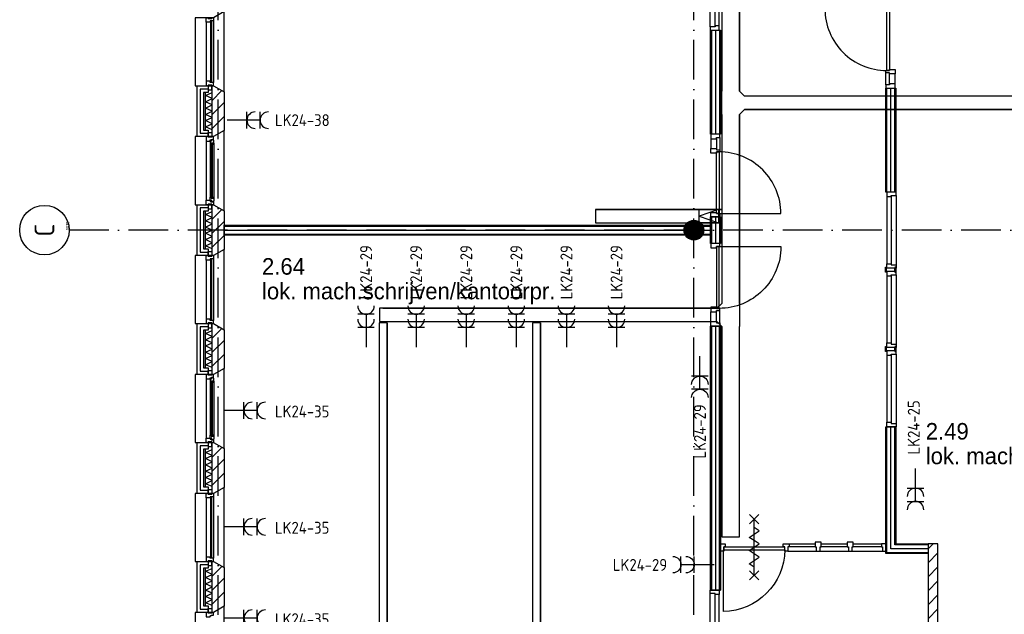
# Model space of a CAD drawing. Header units: millimetres. Extents: x -6587 to 112885, y 244 to 84344.
# Tile 4 of 57: x 14595 to 29496, y 14293 to 23292. Entities that reach past the tile are written whole.
import ezdxf
from ezdxf.enums import TextEntityAlignment as Align

# ---------------------------------------------------------------- set-up
doc = ezdxf.new("R2010")
doc.units = ezdxf.units.MM
doc.header["$LTSCALE"] = 100
doc.linetypes.add('B-SL0', pattern=[100000000.0, 0, -100000000.0])
doc.linetypes.add('DASHDOT', pattern=[9, 6, -1.5, 0, -1.5])
doc.layers.get('0').update_dxf_attribs({"color": 9, "linetype": 'CONTINUOUS'})
for name, color, linetype in [('AL$7----_STRAMIEN', 1, 'DASHDOT'), ('AL21----_BUITENWAND', 4, 'CONTINUOUS'), ('AL21K---_ISOLATIE', 1, 'CONTINUOUS'), ('AL22----_BINNENWAND', 7, 'CONTINUOUS'), ('AL28----_KONSTRUKTIE', 3, 'CONTINUOUS'), ('AL31----_BUITENKOZ', 7, 'CONTINUOUS'), ('AL32----_BINNENKOZ', 7, 'CONTINUOUS'), ('AL32----_DRAAIRICHTING', 1, 'CONTINUOUS'), ('ALL-----_REFLIJNEN', 8, 'CONTINUOUS'), ('ALN-----_BLOCKNAAM', 2, 'CONTINUOUS'), ('ALXA3---_VOLZWART', 14, 'CONTINUOUS'), ('ALXAA---_GEWBETON', 12, 'CONTINUOUS'), ('ALXAB---_PREFABBETON', 1, 'CONTINUOUS'), ('BOUW', 8, 'CONTINUOUS'), ('EB62203-_ATTRIB', 2, 'CONTINUOUS'), ('EL62203-_KRACHT-WCD230', 3, 'CONTINUOUS'), ('KABELGOOT1', 8, 'CONTINUOUS'), ('LIJN025', 10, 'CONTINUOUS')]:
    doc.layers.add(name, color=color, linetype=linetype)
doc.styles.add('1_8', font='iso', dxfattribs={"width": 0.7, "height": 1.8})
doc.styles.add('2_0', font='iso', dxfattribs={"height": 200})
doc.styles.add('BURO-025', font='BUROFONT.shx', dxfattribs={"height": 250})
doc.styles.add('NORATT', font='isocp.shx')
doc.styles.get("Standard").update_dxf_attribs({"font": 'iso.shx'})

# ---------------------------------------------------------------- blocks, each defined once
blk = doc.blocks.new('ES3W2A')
for p, q in [((1.25, 2), (-1.25, 2)), ((0, 2), (0, -3)), ((1.25, 0), (-1.25, 0))]:
    blk.add_line(p, q)
for centre in [(0, 3.25), (0, 1.25)]:
    blk.add_arc(centre, 1.25, 180, 0)
at = {"color": 0, "style": 'NORATT'}
for tag, flags, p in [('VERMOGEN', 9, (-2.5, 5)), ('GELIJK', 9, (5, 5)), ('GROEP', 8, (0, 5)), ('SCHAK', 8, (2.5, 5)), ('KAST', 9, (7, 5)), ('TAL', 8, (2.5, 5))]:
    blk.add_attdef(tag, text='', height=1.8, rotation=90, dxfattribs=dict(at, flags=flags)).set_placement(p, align=Align.MIDDLE_CENTER)
at = {"color": 0, "style": 'NORATT', "flags": 8}
blk.add_attdef('DOEL', text='', height=1.8, rotation=90, dxfattribs=at).set_placement((-2.5, 5), align=Align.MIDDLE_LEFT)
at = {"color": 0, "style": 'NORATT', "flags": 9}
blk.add_attdef('M_CODE', text='', height=1.8, dxfattribs=at).set_placement((0, 0), align=Align.MIDDLE_CENTER)
blk = doc.blocks.new('1010')
at = {"layer": 'AL$7----_STRAMIEN', "color": 7, "linetype": 'Continuous'}
blk.add_circle((0, 750), 750, dxfattribs=at)
at = {"layer": 'AL$7----_STRAMIEN', "color": 3, "linetype": 'Continuous'}
blk.add_attdef('STR-NAAM', text='', height=600, rotation=360, dxfattribs=at).set_placement((0, 750), align=Align.MIDDLE)
at = {"layer": 'ALN-----_BLOCKNAAM', "linetype": 'Continuous'}
blk.add_text('1010', height=100, dxfattribs=at).set_placement((0, 0))
blk = doc.blocks.new('EH100000')
at = {"linetype": 'ByBlock'}
for p, q in [((1, 0.5), (0, 0.5)), ((1, 0.5, 1), (0, 0.5, 1)), ((0, -0.5, 1), (1, -0.5, 1)), ((1, -0.5), (0, -0.5))]:
    blk.add_line(p, q, dxfattribs=at)
at = {"linetype": 'ByBlock', "invisible_edges": 15}
for points in [[(1, -0.5), (0, -0.5), (0, 0.5), (1, 0.5)], [(0, 0.5), (1, 0.5), (1, 0.5, 1), (0, 0.5, 1)], [(0, -0.5, 1), (1, -0.5, 1), (1, -0.5), (0, -0.5)]]:
    blk.add_3dface(points, dxfattribs=at)
at = {"linetype": 'ByBlock', "style": '2_0', "flags": 8}
blk.add_attdef('FUNCTIE', text='', height=0.5, dxfattribs=at).set_placement((0.5, 0), align=Align.MIDDLE)
at = {"linetype": 'ByBlock', "flags": 9}
blk.add_attdef('SCHOT', text='', height=0.5, dxfattribs=at).set_placement((0.5, 0), align=Align.MIDDLE)
blk = doc.blocks.new('EH100005')
blk.add_lwpolyline([(-1, -0.5), (0, -0.5), (0, 0.5), (-1, 0.5)])
at = {"style": '2_0', "flags": 9}
blk.add_attdef('HULPSTUK', text='', height=0.5, dxfattribs=at).set_placement((0, 0), align=Align.MIDDLE)
blk = doc.blocks.new('EH100001')
at = {"linetype": 'ByBlock'}
for p, q in [((1, 0.5, 1), (0, 0.5, 1)), ((0, -0.5, 1), (1, -0.5, 1))]:
    blk.add_line(p, q, dxfattribs=at)
blk.add_lwpolyline([(0, -0.5), (1, 0), (0, 0.5)], dxfattribs=at)
blk.add_lwpolyline([(0, -0.5), (1, 0), (0, 0.5)], dxfattribs=at)
blk.add_lwpolyline([(1, -0.5), (0, -0.5), (0, 0.5), (1, 0.5)], close=True, dxfattribs=at)
at = {"linetype": 'ByBlock', "invisible_edges": 15}
for points in [[(1, -0.5), (0, -0.5), (0, 0.5), (1, 0.5)], [(0, 0.5), (1, 0.5), (1, 0.5, 1), (0, 0.5, 1)], [(0, -0.5, 1), (1, -0.5, 1), (1, -0.5), (0, -0.5)]]:
    blk.add_3dface(points, dxfattribs=at)
at = {"style": '2_0', "flags": 8}
blk.add_attdef('FUNCTIE', text='', height=0.5, dxfattribs=at).set_placement((0.5, 0), align=Align.MIDDLE)
at = {"flags": 9}
blk.add_attdef('SCHOT', text='', height=0.5, dxfattribs=at).set_placement((0.5, 0), align=Align.MIDDLE)
blk = doc.blocks.new('KG3FEF')
at = {"linetype": 'B-SL0'}
for p, q in [((-175, 135), (-175, -135)), ((175, -135), (175, 135)), ((-100, -210), (100, -210))]:
    blk.add_line(p, q, dxfattribs=at)
at = {"linetype": 'ByBlock'}
for points in [[(-175, 135), (0, 135), (0, 135), (175, 135)], [(-100, -210), (-100, -210), (-175, -135), (-175, -135)], [(175, -135), (175, -135), (100, -210), (100, -210)]]:
    blk.add_lwpolyline(points, dxfattribs=at)
at = {"flags": 3}
blk.add_attdef('HULPSTUK', (0, 0), '', height=1, rotation=270, dxfattribs=at)
blk = doc.blocks.new('A$Cb38f1ce1')
at = {"layer": 'ALXAA---_GEWBETON'}
h = blk.add_hatch(dxfattribs=at)
h.set_pattern_fill('GEWPBET', color=8, scale=100, angle=90, style=0)
h.set_pattern_definition([(90, (21547.848, 13579.993), (-20, 6e-15), [])])
edge = h.paths.add_edge_path()
edge.add_arc((21548, 13580), 150, 0, 360)
at = {"layer": 'AL$7----_STRAMIEN', "color": 1}
for p, q in [((14348, 1456), (14348, 70113)), ((31593, 13580), (12094, 13580))]:
    blk.add_line(p, q, dxfattribs=at)
blk.add_lwpolyline([(21548, 1456), (21548, 70088)], dxfattribs=at)
at = {"layer": 'AL21----_BUITENWAND', "color": 8}
for p, q in [((14028, 14995), (14028, 15765)), ((14028, 15765), (14197, 15765)), ((14197, 15665), (14128, 15665)), ((14128, 15665), (14128, 15095)), ((14197, 15765), (14197, 15665)), ((14128, 15095), (14197, 15095)), ((14197, 15095), (14197, 14995)), ((14197, 14995), (14028, 14995)), ((14028, 13195), (14028, 13965)), ((14028, 13965), (14197, 13965)), ((14197, 13865), (14128, 13865)), ((14128, 13865), (14128, 13295)), ((14197, 13965), (14197, 13865)), ((14128, 13295), (14197, 13295)), ((14197, 13295), (14197, 13195)), ((14197, 13195), (14028, 13195)), ((14028, 11395), (14028, 12165)), ((14028, 12165), (14197, 12165)), ((14197, 12165), (14197, 12065)), ((14197, 12065), (14128, 12065)), ((14128, 12065), (14128, 11495)), ((14128, 11495), (14197, 11495)), ((14197, 11495), (14197, 11395)), ((14197, 11395), (14028, 11395)), ((14028, 9595), (14028, 10365)), ((14028, 10365), (14197, 10365)), ((14197, 10365), (14197, 10265)), ((14197, 10265), (14128, 10265)), ((14128, 10265), (14128, 9695)), ((14128, 9695), (14197, 9695)), ((14197, 9695), (14197, 9595)), ((14197, 9595), (14028, 9595)), ((14028, 7795), (14028, 8565)), ((14028, 8565), (14197, 8565)), ((14197, 8565), (14197, 8465)), ((14197, 8465), (14128, 8465)), ((14128, 8465), (14128, 7895)), ((14197, 7795), (14028, 7795)), ((14128, 7895), (14197, 7895)), ((14197, 7895), (14197, 7795))]:
    blk.add_line(p, q, dxfattribs=at)
at = {"layer": 'AL21K---_ISOLATIE', "color": 8, "linetype": 'Continuous'}
for p, q in [((14158, 15095), (14158, 15665)), ((14158, 15617), (14258, 15661)), ((14258, 15095), (14258, 15665)), ((14258, 15570), (14158, 15617)), ((14158, 15522), (14258, 15570)), ((14258, 15475), (14158, 15522)), ((14158, 15427), (14258, 15475)), ((14258, 15380), (14158, 15427)), ((14158, 15332), (14258, 15380)), ((14258, 15285), (14158, 15332)), ((14158, 15237), (14258, 15285)), ((14258, 15190), (14158, 15237)), ((14158, 15142), (14258, 15190)), ((14258, 15099), (14158, 15142)), ((14158, 13295), (14158, 13865)), ((14158, 13817), (14258, 13861)), ((14258, 13295), (14258, 13865)), ((14258, 13770), (14158, 13817)), ((14158, 13722), (14258, 13770)), ((14258, 13675), (14158, 13722)), ((14158, 13627), (14258, 13675)), ((14258, 13580), (14158, 13627)), ((14158, 13532), (14258, 13580)), ((14258, 13485), (14158, 13532)), ((14158, 13437), (14258, 13485)), ((14258, 13390), (14158, 13437)), ((14158, 13342), (14258, 13390)), ((14258, 13299), (14158, 13342)), ((14158, 11495), (14158, 12065)), ((14158, 12017), (14258, 12061)), ((14258, 11970), (14158, 12017)), ((14158, 11922), (14258, 11970)), ((14258, 11875), (14158, 11922)), ((14258, 11495), (14258, 12065)), ((14158, 11827), (14258, 11875)), ((14258, 11780), (14158, 11827)), ((14158, 11732), (14258, 11780)), ((14258, 11685), (14158, 11732)), ((14158, 11637), (14258, 11685)), ((14258, 11590), (14158, 11637)), ((14158, 11542), (14258, 11590)), ((14258, 11499), (14158, 11542)), ((14158, 9695), (14158, 10265)), ((14158, 10217), (14258, 10261)), ((14258, 10170), (14158, 10217)), ((14158, 10122), (14258, 10170)), ((14258, 9695), (14258, 10265)), ((14258, 10075), (14158, 10122)), ((14158, 10027), (14258, 10075)), ((14258, 9980), (14158, 10027)), ((14158, 9932), (14258, 9980)), ((14258, 9885), (14158, 9932)), ((14158, 9837), (14258, 9885)), ((14258, 9790), (14158, 9837)), ((14158, 9742), (14258, 9790)), ((14258, 9699), (14158, 9742)), ((14158, 7895), (14158, 8465)), ((14158, 8417), (14258, 8461)), ((14258, 8370), (14158, 8417)), ((14158, 8322), (14258, 8370)), ((14258, 7895), (14258, 8465)), ((14258, 8275), (14158, 8322)), ((14158, 8227), (14258, 8275)), ((14258, 8180), (14158, 8227)), ((14158, 8132), (14258, 8180)), ((14258, 8085), (14158, 8132)), ((14158, 8037), (14258, 8085)), ((14258, 7990), (14158, 8037)), ((14158, 7942), (14258, 7990)), ((14258, 7899), (14158, 7942))]:
    blk.add_line(p, q, dxfattribs=at)
at = {"layer": 'AL22----_BINNENWAND', "color": 8}
for p, q in [((21798, 15031), (21798, 16605)), ((21798, 16605), (21948, 16605)), ((21948, 16605), (21948, 15031)), ((24451, 14155), (24451, 15729)), ((24451, 15729), (24601, 15729)), ((24601, 15729), (24601, 14155)), ((21948, 15031), (21798, 15031)), ((24601, 14155), (24451, 14155)), ((21798, 13380), (21798, 13780)), ((21798, 13780), (21948, 13780)), ((21948, 13780), (21948, 13380)), ((14438, 13655), (21798, 13655)), ((14438, 13505), (14438, 13655)), ((21798, 13655), (21798, 13505)), ((21798, 13505), (14438, 13505)), ((21948, 13380), (21798, 13380)), ((21798, 8132), (21798, 12129)), ((21798, 12129), (21948, 12129)), ((21798, 12129), (21798, 8132)), ((21948, 12129), (21798, 12129)), ((21948, 12129), (21948, 8132)), ((21948, 8132), (21948, 12129)), ((24451, 8684), (24451, 10605)), ((24451, 10605), (24601, 10605)), ((24601, 10605), (24601, 8834)), ((22388, 9136), (22528, 9276)), ((22528, 9136), (22388, 9276)), ((22458, 8356), (22458, 9206)), ((22383, 8931), (22533, 9031)), ((22533, 9031), (22458, 9081)), ((22458, 8881), (22383, 8931)), ((22383, 8731), (22533, 8831)), ((22533, 8831), (22458, 8881)), ((22898, 8834), (22988, 8834)), ((22898, 8787), (22898, 8834)), ((22988, 8834), (23383, 8834)), ((22988, 8834), (22988, 8787)), ((23473, 8834), (23868, 8834)), ((23958, 8834), (24384, 8834)), ((25091, 8819), (24586, 8819)), ((24601, 8834), (25091, 8834)), ((25091, 8834), (25091, 8684)), ((25091, 8758), (25166, 8834)), ((25241, 8834), (25091, 8834)), ((22923, 8781), (21993, 8781)), ((21993, 8781), (21993, 8740)), ((21993, 8740), (22923, 8740)), ((22458, 8681), (22383, 8731)), ((22533, 8631), (22458, 8681)), ((22925, 8787), (22898, 8787)), ((22923, 8740), (22923, 8781)), ((22925, 8720), (22925, 8787)), ((22971, 8720), (22925, 8720)), ((22988, 8787), (22971, 8787)), ((22971, 8787), (22971, 8720)), ((22971, 8720), (23400, 8720)), ((23383, 8787), (22988, 8787)), ((23456, 8720), (23885, 8720)), ((23868, 8787), (23473, 8787)), ((23941, 8720), (24401, 8720)), ((24384, 8787), (23958, 8787)), ((25091, 8684), (24451, 8684)), ((25091, 8699), (24466, 8699)), ((25091, 8759), (24526, 8759)), ((25091, 8546), (25241, 8696)), ((22383, 8531), (22533, 8631)), ((22458, 8481), (22383, 8531)), ((22388, 8286), (22528, 8426)), ((22528, 8286), (22388, 8426)), ((25091, 8334), (25241, 8484)), ((25091, 8122), (25241, 8272)), ((21791, 8132), (21930, 8132)), ((21791, 8082), (21791, 8132)), ((21867, 8082), (21791, 8082)), ((21948, 8132), (21798, 8132)), ((21798, 8132), (21948, 8132)), ((21867, 8065), (21867, 8082)), ((21930, 8065), (21867, 8065)), ((21930, 8132), (21930, 8065)), ((25091, 7910), (25241, 8060)), ((25091, 7698), (25241, 7848))]:
    blk.add_line(p, q, dxfattribs=at)
at = {"layer": 'AL22----_BINNENWAND', "color": 8, "linetype": 'Continuous'}
for p, q in [((21813, 16605), (21813, 15031)), ((21813, 16605), (21813, 15032)), ((21933, 16605), (21933, 15031)), ((21933, 16605), (21933, 15032)), ((24466, 14155), (24466, 15729)), ((24586, 14155), (24586, 15729)), ((21813, 13780), (21813, 13380)), ((21933, 13780), (21933, 13380)), ((14438, 13640), (21798, 13640)), ((14438, 13520), (21798, 13520)), ((21813, 8132), (21813, 12129)), ((21813, 12129), (21813, 8132)), ((21933, 8132), (21933, 12129)), ((21933, 12129), (21933, 8132)), ((24466, 8699), (24466, 10605)), ((24586, 8819), (24586, 10605))]:
    blk.add_line(p, q, dxfattribs=at)
at = {"layer": 'AL22----_BINNENWAND', "color": 8}
for points in [[(21951, 8834), (22018, 8834), (22018, 8787), (22001, 8787), (22001, 8720), (21951, 8720)], [(23473, 8859), (23383, 8859), (23383, 8787), (23400, 8787), (23400, 8720), (23456, 8720), (23456, 8787), (23473, 8787)], [(23958, 8859), (23868, 8859), (23868, 8787), (23885, 8787), (23885, 8720), (23941, 8720), (23941, 8787), (23958, 8787)], [(24451, 8834), (24384, 8834), (24384, 8787), (24401, 8787), (24401, 8720), (24451, 8720)]]:
    blk.add_lwpolyline(points, close=True, dxfattribs=at)
blk.add_lwpolyline([(22923, 8740, -0.408724), (21993, 7810), (21993, 8740)], format="xyb", dxfattribs=at)
at = {"layer": 'AL28----_KONSTRUKTIE', "color": 8}
for p, q in [((14258, 15765), (14278, 15765)), ((14258, 14995), (14258, 15765)), ((14278, 15765), (14438, 15673)), ((14438, 15673), (14438, 15087)), ((14438, 15087), (14278, 14995)), ((14278, 14995), (14258, 14995)), ((14258, 13965), (14278, 13965)), ((14258, 13195), (14258, 13965)), ((14278, 13965), (14438, 13873)), ((14438, 13873), (14438, 13287)), ((14438, 13287), (14278, 13195)), ((14278, 13195), (14258, 13195)), ((14258, 12165), (14278, 12165)), ((14258, 11395), (14258, 12165)), ((14278, 12165), (14438, 12073)), ((14438, 12073), (14438, 11487)), ((14438, 11487), (14278, 11395)), ((14278, 11395), (14258, 11395)), ((14258, 10365), (14278, 10365)), ((14258, 9595), (14258, 10365)), ((14278, 10365), (14438, 10273)), ((14438, 10273), (14438, 9687)), ((14438, 9687), (14278, 9595)), ((14278, 9595), (14258, 9595)), ((25091, 8834), (25091, 2870)), ((25241, 2870), (25241, 8834)), ((14258, 8565), (14278, 8565)), ((14258, 7795), (14258, 8565)), ((14278, 8565), (14438, 8473)), ((14438, 8473), (14438, 7887)), ((14278, 7795), (14258, 7795)), ((14438, 7887), (14278, 7795))]:
    blk.add_line(p, q, dxfattribs=at)
blk.add_circle((21548, 13580), 150, dxfattribs=at)
at = {"layer": 'AL31----_BUITENKOZ', "color": 8}
for points in [[(14278, 15765), (14438, 15673), (14438, 16887), (14278, 16795), (13998, 16795), (13998, 15765)], [(14253, 15775), (14197, 15775), (14197, 15704), (14253, 15704)], [(14278, 13965), (14438, 13873), (14438, 15087), (14278, 14995), (13998, 14995), (13998, 13965)], [(14253, 14985), (14197, 14985), (14197, 15056), (14253, 15056)], [(14278, 14995), (14253, 14995), (14253, 14985), (14197, 14985), (14197, 14995), (14164, 14995), (14164, 14928), (14227, 14928), (14227, 14945), (14242, 14945), (14242, 14951), (14278, 14951)], [(14281, 14938), (14276, 14941), (14276, 14948), (14247, 14948), (14247, 14925), (14242, 14925), (14242, 14933), (14227, 14933), (14227, 14928), (14227, 14881), (14240, 14879), (14240, 14896), (14281, 14896)], [(14278, 14896), (14265, 14896), (14265, 14879), (14278, 14879)], [(14278, 13965), (14253, 13965), (14253, 13975), (14197, 13975), (14197, 13965), (14164, 13965), (14164, 14032), (14227, 14032), (14227, 14015), (14242, 14015), (14242, 14009), (14278, 14009)], [(14281, 14022), (14276, 14019), (14276, 14012), (14247, 14012), (14247, 14035), (14242, 14035), (14242, 14027), (14227, 14027), (14227, 14032), (14227, 14079), (14240, 14081), (14240, 14064), (14281, 14064)], [(14278, 14064), (14265, 14064), (14265, 14081), (14278, 14081)], [(14253, 13975), (14197, 13975), (14197, 13904), (14253, 13904)], [(14278, 12165), (14438, 12073), (14438, 13287), (14278, 13195), (13998, 13195), (13998, 12165)], [(14253, 13185), (14197, 13185), (14197, 13256), (14253, 13256)], [(14253, 12175), (14197, 12175), (14197, 12104), (14253, 12104)], [(14278, 10365), (14438, 10273), (14438, 11487), (14278, 11395), (13998, 11395), (13998, 10365)], [(14278, 11395), (14253, 11395), (14253, 11385), (14197, 11385), (14197, 11395), (14164, 11395), (14164, 11328), (14227, 11328), (14227, 11345), (14242, 11345), (14242, 11351), (14278, 11351)], [(14253, 11385), (14197, 11385), (14197, 11456), (14253, 11456)], [(14281, 11338), (14276, 11341), (14276, 11348), (14247, 11348), (14247, 11325), (14242, 11325), (14242, 11333), (14227, 11333), (14227, 11328), (14227, 11281), (14240, 11279), (14240, 11296), (14281, 11296)], [(14278, 11296), (14265, 11296), (14265, 11279), (14278, 11279)], [(14278, 10365), (14253, 10365), (14253, 10375), (14197, 10375), (14197, 10365), (14164, 10365), (14164, 10432), (14227, 10432), (14227, 10415), (14242, 10415), (14242, 10409), (14278, 10409)], [(14281, 10422), (14276, 10419), (14276, 10412), (14247, 10412), (14247, 10435), (14242, 10435), (14242, 10427), (14227, 10427), (14227, 10432), (14227, 10479), (14240, 10481), (14240, 10464), (14281, 10464)], [(14278, 10464), (14265, 10464), (14265, 10481), (14278, 10481)], [(14253, 10375), (14197, 10375), (14197, 10304), (14253, 10304)], [(14278, 8565), (14438, 8473), (14438, 9687), (14278, 9595), (13998, 9595), (13998, 8565)], [(14253, 9585), (14197, 9585), (14197, 9656), (14253, 9656)], [(14253, 8575), (14197, 8575), (14197, 8504), (14253, 8504)], [(14278, 6765), (14438, 6673), (14438, 7887), (14278, 7795), (13998, 7795), (13998, 6765)], [(14278, 7795), (14253, 7795), (14253, 7785), (14197, 7785), (14197, 7795), (14164, 7795), (14164, 7728), (14227, 7728), (14227, 7745), (14242, 7745), (14242, 7751), (14278, 7751)], [(14253, 7785), (14197, 7785), (14197, 7856), (14253, 7856)]]:
    blk.add_lwpolyline(points, close=True, dxfattribs=at)
at = {"layer": 'AL31----_BUITENKOZ', "color": 8, "linetype": 'Continuous'}
for points in [[(14278, 16745), (14278, 16745), (14227, 16745), (14227, 16728), (14164, 16728), (14164, 16728), (14164, 16728), (14164, 16728), (14164, 16728), (14164, 16795), (14197, 16795), (14197, 16785), (14253, 16785), (14253, 16795), (14253, 16795), (14278, 16795)], [(14252, 16740), (14231, 16740), (14231, 15820), (14252, 15820)], [(14278, 15815), (14278, 15815), (14227, 15815), (14227, 15832), (14164, 15832), (14164, 15832), (14164, 15832), (14164, 15832), (14164, 15832), (14164, 15765), (14197, 15765), (14197, 15775), (14253, 15775), (14253, 15765), (14253, 15765), (14278, 15765)], [(14263, 14894), (14242, 14894), (14242, 14066), (14263, 14066)], [(14278, 13145), (14278, 13145), (14227, 13145), (14227, 13128), (14164, 13128), (14164, 13128), (14164, 13128), (14164, 13128), (14164, 13128), (14164, 13195), (14197, 13195), (14197, 13185), (14253, 13185), (14253, 13195), (14253, 13195), (14278, 13195)], [(14252, 13140), (14231, 13140), (14231, 12220), (14252, 12220)], [(14278, 12215), (14278, 12215), (14227, 12215), (14227, 12232), (14164, 12232), (14164, 12232), (14164, 12232), (14164, 12232), (14164, 12232), (14164, 12165), (14197, 12165), (14197, 12175), (14253, 12175), (14253, 12165), (14253, 12165), (14278, 12165)], [(14263, 11294), (14242, 11294), (14242, 10466), (14263, 10466)], [(14278, 9545), (14278, 9545), (14227, 9545), (14227, 9528), (14164, 9528), (14164, 9528), (14164, 9528), (14164, 9528), (14164, 9528), (14164, 9595), (14197, 9595), (14197, 9585), (14253, 9585), (14253, 9595), (14253, 9595), (14278, 9595)], [(14252, 9540), (14231, 9540), (14231, 8620), (14252, 8620)], [(14278, 8615), (14278, 8615), (14227, 8615), (14227, 8632), (14164, 8632), (14164, 8632), (14164, 8632), (14164, 8632), (14164, 8632), (14164, 8565), (14197, 8565), (14197, 8575), (14253, 8575), (14253, 8565), (14253, 8565), (14278, 8565)]]:
    blk.add_lwpolyline(points, close=True, dxfattribs=at)
at = {"layer": 'AL31----_BUITENKOZ', "color": 8}
for points in [[(14164, 16728), (14164, 15832)], [(14278, 16745), (14278, 15815)], [(14164, 14928), (14164, 14032)], [(14227, 14881), (14227, 14079)], [(14281, 14896), (14281, 14064)], [(14164, 13128), (14164, 12232)], [(14278, 13145), (14278, 12215)], [(14164, 11328), (14164, 10432)], [(14227, 11281), (14227, 10479)], [(14281, 11296), (14281, 10464)], [(14278, 9545), (14278, 8615)], [(14164, 9528), (14164, 8632)]]:
    blk.add_lwpolyline(points, dxfattribs=at)
at = {"layer": 'AL32----_BINNENKOZ', "color": 8}
for p, q in [((21803, 16013), (21803, 15946)), ((24446, 13005), (24446, 13018)), ((24446, 13018), (24464, 13018)), ((24446, 12942), (24446, 13005)), ((24464, 12955), (24464, 13005)), ((24464, 13005), (24469, 13005)), ((24589, 13005), (24583, 13005)), ((24607, 13018), (24589, 13018)), ((24589, 12955), (24589, 13005)), ((24607, 13005), (24607, 13018)), ((24607, 12942), (24607, 13005)), ((24464, 12942), (24446, 12942)), ((24464, 12955), (24464, 12942)), ((24469, 12955), (24464, 12955)), ((24583, 12955), (24589, 12955)), ((24589, 12955), (24589, 12942)), ((24589, 12942), (24607, 12942)), ((24446, 11805), (24446, 11818)), ((24446, 11818), (24464, 11818)), ((24446, 11742), (24446, 11805)), ((24464, 11755), (24464, 11805)), ((24464, 11805), (24469, 11805)), ((24589, 11805), (24583, 11805)), ((24607, 11818), (24589, 11818)), ((24589, 11755), (24589, 11805)), ((24607, 11805), (24607, 11818)), ((24607, 11742), (24607, 11805)), ((24464, 11742), (24446, 11742)), ((24464, 11755), (24464, 11742)), ((24469, 11755), (24464, 11755)), ((24583, 11755), (24589, 11755)), ((24589, 11755), (24589, 11742)), ((24589, 11742), (24607, 11742)), ((21791, 7032), (21791, 8082)), ((21867, 7049), (21867, 8065)), ((21930, 7049), (21930, 8065))]:
    blk.add_line(p, q, dxfattribs=at)
for points in [[(21791, 16655), (21791, 17705)], [(21867, 16672), (21867, 17688)], [(21930, 16672), (21930, 17688)], [(21791, 16605), (21930, 16605), (21930, 16672), (21867, 16672), (21867, 16655), (21791, 16655), (21791, 16605)], [(24454, 15963), (24454, 15996), (24505, 15996), (24505, 16013), (24593, 16013), (24593, 15946), (24505, 15946), (24505, 15963), (24454, 15963), (24454, 15996)], [(24454, 15779), (24454, 15963)], [(24505, 15796), (24505, 15946)], [(24593, 15796), (24593, 15946)], [(21802, 14964), (21802, 14814)], [(21890, 14964), (21890, 14814)], [(21941, 14981), (21941, 14797)], [(21941, 14797), (21941, 14764), (21890, 14764), (21890, 14747), (21802, 14747), (21802, 14814), (21890, 14814), (21890, 14797), (21941, 14797), (21941, 14764)], [(24608, 14155), (24469, 14155), (24469, 14088), (24532, 14088), (24532, 14105), (24608, 14105), (24608, 14155)], [(24469, 14088), (24469, 13072)], [(24532, 14088), (24532, 13072)], [(24608, 14105), (24608, 13055)], [(24608, 13005), (24469, 13005), (24469, 13072), (24532, 13072), (24532, 13055), (24608, 13055), (24608, 13005)], [(24608, 12955), (24469, 12955), (24469, 12888), (24532, 12888), (24532, 12905), (24608, 12905), (24608, 12955)], [(24469, 12888), (24469, 11872)], [(24532, 12888), (24532, 11872)], [(24608, 12905), (24608, 11855)], [(21941, 12363), (21941, 12396), (21890, 12396), (21890, 12413), (21802, 12413), (21802, 12346), (21890, 12346), (21890, 12363), (21941, 12363), (21941, 12396)], [(21802, 12196), (21802, 12346)], [(21890, 12196), (21890, 12346)], [(21941, 12179), (21941, 12363)], [(24608, 11805), (24469, 11805), (24469, 11872), (24532, 11872), (24532, 11855), (24608, 11855), (24608, 11805)], [(24608, 11755), (24469, 11755), (24469, 11688), (24532, 11688), (24532, 11705), (24608, 11705), (24608, 11755)], [(24469, 11688), (24469, 10672)], [(24532, 11688), (24532, 10672)], [(24608, 11705), (24608, 10655)], [(24608, 10605), (24469, 10605), (24469, 10672), (24532, 10672), (24532, 10655), (24608, 10655), (24608, 10605)]]:
    blk.add_lwpolyline(points, dxfattribs=at)
for points in [[(24505, 15996), (24465, 15996), (24465, 16930), (24505, 16930)], [(24505, 15796), (24505, 15779), (24454, 15779), (24454, 15729), (24593, 15729), (24593, 15796)], [(21890, 14964), (21890, 14981), (21941, 14981), (21941, 15031), (21802, 15031), (21802, 14964)], [(21890, 14764), (21930, 14764), (21930, 13830), (21890, 13830)], [(21890, 13847), (21890, 13830), (21941, 13830), (21941, 13780), (21802, 13780), (21802, 13847)], [(21890, 13313), (21890, 13330), (21941, 13330), (21941, 13380), (21802, 13380), (21802, 13313)], [(21890, 12396), (21930, 12396), (21930, 13330), (21890, 13330)], [(21890, 12196), (21890, 12179), (21941, 12179), (21941, 12129), (21802, 12129), (21802, 12196)]]:
    blk.add_lwpolyline(points, close=True, dxfattribs=at)
at = {"layer": 'AL32----_DRAAIRICHTING', "color": 8}
for points in [[(24465, 16930), (23531, 16930, 0.414214), (24465, 15996, 0.414214)], [(21930, 13830), (22864, 13830, 0.414214), (21930, 14764, 0.414214)], [(21930, 13330), (22864, 13330, -0.414214), (21930, 12396, -0.414214)]]:
    blk.add_lwpolyline(points, format="xyb", dxfattribs=at)
at = {"layer": 'ALL-----_REFLIJNEN', "color": 8, "linetype": 'Continuous'}
for p, q in [((21873, 16605), (21873, 15032)), ((14197, 15715), (14078, 15715)), ((14078, 15715), (14078, 15045)), ((24526, 14155), (24526, 15729)), ((14078, 15045), (14197, 15045)), ((14197, 13915), (14078, 13915)), ((14078, 13915), (14078, 13245)), ((21873, 13777), (21873, 13380)), ((14438, 13580), (21798, 13580)), ((14078, 13245), (14197, 13245)), ((14197, 12115), (14078, 12115)), ((14078, 12115), (14078, 11445)), ((21873, 12129), (21873, 8132)), ((14078, 11445), (14197, 11445)), ((24526, 8759), (24526, 10605)), ((14197, 10315), (14078, 10315)), ((14078, 10315), (14078, 9645)), ((14078, 9645), (14197, 9645)), ((14197, 8515), (14078, 8515)), ((14078, 8515), (14078, 7845)), ((14078, 7845), (14197, 7845))]:
    blk.add_line(p, q, dxfattribs=at)
at = {"layer": 'ALXA3---_VOLZWART', "color": 8}
for p, q in [((14197, 15715), (14078, 15715)), ((14078, 15715), (14078, 15045)), ((14078, 15045), (14197, 15045)), ((14197, 13915), (14078, 13915)), ((14078, 13915), (14078, 13245)), ((14078, 13245), (14197, 13245)), ((14197, 12115), (14078, 12115)), ((14078, 12115), (14078, 11445)), ((14078, 11445), (14197, 11445)), ((14197, 10315), (14078, 10315)), ((14078, 10315), (14078, 9645)), ((14078, 9645), (14197, 9645)), ((14197, 8515), (14078, 8515)), ((14078, 8515), (14078, 7845)), ((14078, 7845), (14197, 7845))]:
    blk.add_line(p, q, dxfattribs=at)
at = {"layer": 'ALXAB---_PREFABBETON', "color": 8}
for p, q in [((14258, 15756), (14267, 15765)), ((14258, 15544), (14405, 15691)), ((14258, 15332), (14438, 15512)), ((14258, 15120), (14438, 15300)), ((14258, 13956), (14267, 13965)), ((14258, 13744), (14405, 13891)), ((14258, 13532), (14438, 13712)), ((14258, 13320), (14438, 13500)), ((14258, 12156), (14267, 12165)), ((14258, 11944), (14405, 12091)), ((14258, 11732), (14438, 11912)), ((14258, 11520), (14438, 11700)), ((14258, 10356), (14267, 10365)), ((14258, 10144), (14405, 10291)), ((14258, 9932), (14438, 10112)), ((14258, 9720), (14438, 9900)), ((14258, 8556), (14267, 8565)), ((14258, 8344), (14405, 8491)), ((14258, 8132), (14438, 8312)), ((14258, 7920), (14438, 8100))]:
    blk.add_line(p, q, dxfattribs=at)
at = {"layer": 'AL$7----_STRAMIEN', "xscale": 0.5, "yscale": 0.5, "zscale": 0.5, "rotation": 90}
blk.add_blockref('1010', (12094, 13580), dxfattribs=at).add_auto_attribs({'STR-NAAM': 'C'})
at = {"layer": 'KABELGOOT1', "zscale": 60}
for name, p, xscale, yscale, rotation in [('EH100000', (22103, 15681, 3650), 6605, 270, 89.99999999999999), ('EH100000', (22104, 12472, 2750), 2855.742240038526, 270, 90.00000000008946), ('EH100000', (21960, 13791), 1903.000000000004, 200, 180), ('EH100005', (20057, 13791), 60, 200, 180), ('EH100005', (16788, 12297, 2750), 60, 200, 180.0000000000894), ('EH100000', (21894, 12297, 2750), 5055.000000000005, 200, 180.0000000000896), ('EH100000', (16843, 3035, 3650), 9142, 119.9999999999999, 90), ('EH100005', (16843, 12177, 3650), 60, 119.9999999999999, 90), ('EH100000', (19164, 3035, 3650), 9142, 119.9999999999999, 90), ('EH100005', (19164, 12177, 3650), 60, 119.9999999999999, 90), ('EH100000', (22104, 12122, 2750), 3184.257759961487, 270, 270.0000000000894), ('EH100005', (22104, 8938, 2750), 60, 270, 270.0000000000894)]:
    blk.add_blockref(name, p, dxfattribs=dict(at, xscale=xscale, yscale=yscale, rotation=rotation))
at = {"layer": 'KABELGOOT1'}
for p, rotation in [((22103, 15506, 3650), 89.99999999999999), ((22104, 12297, 2750), 270.0000000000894)]:
    blk.add_blockref('KG3FEF', p, dxfattribs=dict(at, rotation=rotation))
at = {"layer": 'KABELGOOT1', "xscale": 6517.000000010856, "yscale": 200, "zscale": 60}
blk.add_blockref('EH100000', (22313, 15506, 3650), dxfattribs=at)
at = {"layer": 'KABELGOOT1', "extrusion": (0.707106, -0.000648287, 0.707107), "xscale": 410.1219330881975, "yscale": 200, "zscale": 59.99999999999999, "rotation": 89.99999999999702}
blk.add_blockref('EH100001', (13811, -15519, 15459), dxfattribs=at)
at = {"layer": 'BOUW', "style": 'BURO-025'}
for s, p in [('2.64', (15011, 12906)), ('lok. mach.schrijven/kantoorpr.', (15011, 12533)), ('2.49', (25056, 10411)), ('lok. mach.schrijven/kantoorpr.', (25056, 10038))]:
    blk.add_text(s, height=250, dxfattribs=at).set_placement(p)

msp = doc.modelspace()

# ---------------------------------------------------------------- block references
at = {"layer": 'EL62203-_KRACHT-WCD230'}
ref = msp.add_blockref('ES3W2A', (18034, 21771, 1050), dxfattribs=dict(at, xscale=100, yscale=100, zscale=100, rotation=270.0000000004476))
ref.add_attrib('GROEP', 'LK24-38', dxfattribs={"layer": 'EB62203-_ATTRIB', "color": 1, "height": 180, "style": '1_8', "flags": 8}).set_placement((18459, 21771, 1050), align=Align.MIDDLE_LEFT)
ref = msp.add_blockref('ES3W2A', (19837, 18634), dxfattribs=dict(at, xscale=100, yscale=100, zscale=100))
ref.add_attrib('GROEP', 'LK24-29', dxfattribs={"layer": 'EB62203-_ATTRIB', "color": 1, "height": 180, "rotation": 90, "style": '1_8', "flags": 8}).set_placement((19837, 19059), align=Align.MIDDLE_LEFT)
ref = msp.add_blockref('ES3W2A', (20595, 18634), dxfattribs=dict(at, xscale=100, yscale=100, zscale=100))
ref.add_attrib('GROEP', 'LK24-29', dxfattribs={"layer": 'EB62203-_ATTRIB', "color": 1, "height": 180, "rotation": 90, "style": '1_8', "flags": 8}).set_placement((20595, 19059), align=Align.MIDDLE_LEFT)
ref = msp.add_blockref('ES3W2A', (21353, 18634), dxfattribs=dict(at, xscale=100, yscale=100, zscale=100))
ref.add_attrib('GROEP', 'LK24-29', dxfattribs={"layer": 'EB62203-_ATTRIB', "color": 1, "height": 180, "rotation": 90, "style": '1_8', "flags": 8}).set_placement((21353, 19059), align=Align.MIDDLE_LEFT)
ref = msp.add_blockref('ES3W2A', (22111, 18634), dxfattribs=dict(at, xscale=100, yscale=100, zscale=100))
ref.add_attrib('GROEP', 'LK24-29', dxfattribs={"layer": 'EB62203-_ATTRIB', "color": 1, "height": 180, "rotation": 90, "style": '1_8', "flags": 8}).set_placement((22111, 19059), align=Align.MIDDLE_LEFT)
ref = msp.add_blockref('ES3W2A', (22869, 18634), dxfattribs=dict(at, xscale=100, yscale=100, zscale=100))
ref.add_attrib('GROEP', 'LK24-29', dxfattribs={"layer": 'EB62203-_ATTRIB', "color": 1, "height": 180, "rotation": 90, "style": '1_8', "flags": 8}).set_placement((22869, 19059), align=Align.MIDDLE_LEFT)
ref = msp.add_blockref('ES3W2A', (23627, 18634), dxfattribs=dict(at, xscale=100, yscale=100, zscale=100))
ref.add_attrib('GROEP', 'LK24-29', dxfattribs={"layer": 'EB62203-_ATTRIB', "color": 1, "height": 180, "rotation": 90, "style": '1_8', "flags": 8}).set_placement((23627, 19059), align=Align.MIDDLE_LEFT)
ref = msp.add_blockref('ES3W2A', (24889, 17898), dxfattribs=dict(at, xscale=-100, yscale=100, zscale=100, rotation=180))
ref.add_attrib('GROEP', 'LK24-29', dxfattribs={"layer": 'EB62203-_ATTRIB', "color": 1, "height": 180, "rotation": 90, "style": '1_8', "flags": 8}).set_placement((24889, 16650), align=Align.MIDDLE_LEFT)
ref = msp.add_blockref('ES3W2A', (17989, 17378), dxfattribs=dict(at, xscale=100, yscale=100, zscale=100, rotation=270.0000000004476))
ref.add_attrib('GROEP', 'LK24-35', dxfattribs={"layer": 'EB62203-_ATTRIB', "color": 1, "height": 180, "style": '1_8', "flags": 8}).set_placement((18458, 17363), align=Align.MIDDLE_LEFT)
ref = msp.add_blockref('ES3W2A', (28152, 16201, 1050), dxfattribs=dict(at, xscale=100, yscale=100, zscale=100, rotation=180.0000000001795))
ref.add_attrib('GROEP', 'LK24-25', dxfattribs={"layer": 'EB62203-_ATTRIB', "color": 1, "height": 180, "rotation": 90, "style": '1_8', "flags": 8}).set_placement((28125, 17532, 1050), align=Align.MIDDLE_RIGHT)
ref = msp.add_blockref('ES3W2A', (17989, 15618), dxfattribs=dict(at, xscale=100, yscale=100, zscale=100, rotation=270.0000000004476))
ref.add_attrib('GROEP', 'LK24-35', dxfattribs={"layer": 'EB62203-_ATTRIB', "color": 1, "height": 180, "style": '1_8', "flags": 8}).set_placement((18458, 15603), align=Align.MIDDLE_LEFT)
ref = msp.add_blockref('ES3W2A', (24803, 15045), dxfattribs=dict(at, xscale=-100, yscale=100, zscale=100, rotation=89.99999999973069))
ref.add_attrib('GROEP', 'LK24-29', dxfattribs={"layer": 'EB62203-_ATTRIB', "color": 1, "height": 180, "rotation": 360, "style": '1_8', "flags": 8}).set_placement((23572, 15041), align=Align.MIDDLE_LEFT)
ref = msp.add_blockref('ES3W2A', (17989, 14234), dxfattribs=dict(at, xscale=100, yscale=100, zscale=100, rotation=270.0000000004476))
ref.add_attrib('GROEP', 'LK24-35', dxfattribs={"layer": 'EB62203-_ATTRIB', "color": 1, "height": 180, "style": '1_8', "flags": 8}).set_placement((18458, 14219), align=Align.MIDDLE_LEFT)
at = {"layer": 'LIJN025'}
msp.add_blockref('A$Cb38f1ce1', (3251, 6527), dxfattribs=at)

doc.saveas('drawing.dxf')
